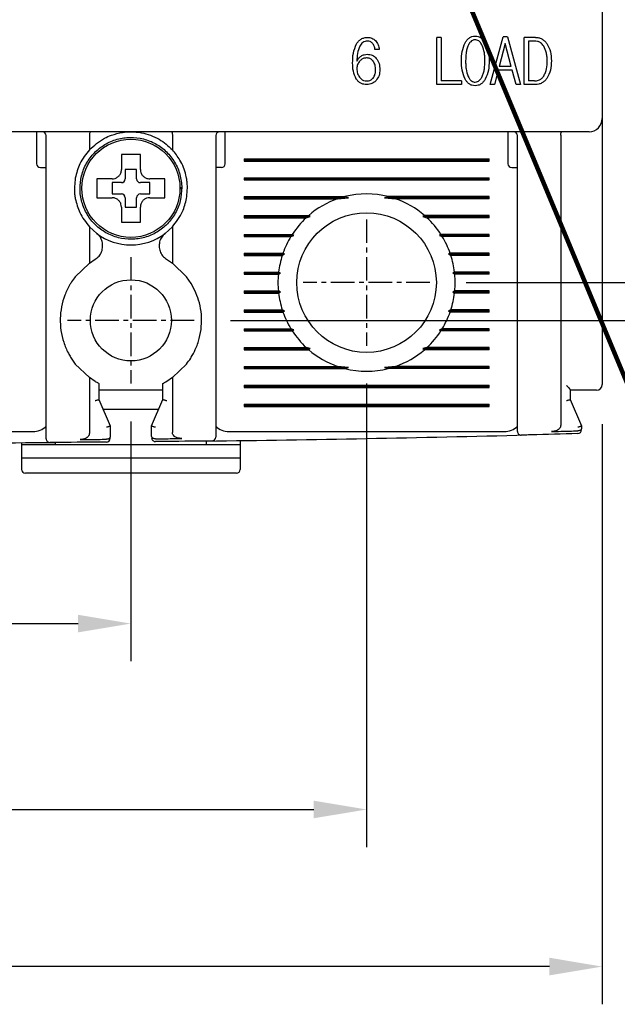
# Model space of a CAD drawing. Extents: x -7 to 1070, y -177 to 578.
# Tile 13 of 23: x 508 to 540, y 323 to 375. Entities that reach past the tile are written whole.
import ezdxf

# ---------------------------------------------------------------- set-up
doc = ezdxf.new("R2010")
doc.units = 0
doc.header["$MEASUREMENT"] = 0
doc.linetypes.add('CENTER', pattern=[2, 1.25, -0.25, 0.25, -0.25])
doc.layers.get('0').update_dxf_attribs({"linetype": 'CONTINUOUS'})
doc.layers.add('cen', color=1, linetype='CENTER')
doc.layers.add('di', color=3, linetype='CONTINUOUS')
doc.styles.add('KIM', font='ROMANS.shx', dxfattribs={"height": 5, "bigfont": 'GSG1.shx'})
doc.styles.get("Standard").update_dxf_attribs({"font": 'romans.shx', "height": 2, "bigfont": 'hgs.shx'})
doc.dimstyles.get("Standard").update_dxf_attribs({"dimscale": 0, "dimtxt": 2, "dimasz": 2, "dimexe": 0.5, "dimexo": 0.5, "dimgap": 1, "dimtad": 1, "dimdsep": 46, "dimtxsty": 'Standard', "dimcen": 0, "dimclrd": 3, "dimclre": 3, "dimclrt": 3, "dimadec": 0, "dimazin": 2, "dimtp": 0.1, "dimtm": 0.1, "dimtfac": 1, "dimtmove": 0, "dimatfit": 3, "dimfxl": 0, "dimtolj": 1, "dimarcsym": 0})
doc.dimstyles.new('STANDARD$0', dxfattribs={"dimtxt": 5, "dimasz": 5, "dimexe": 1, "dimexo": 2, "dimgap": 2, "dimtad": 1, "dimdec": 4, "dimzin": 12, "dimdsep": 46, "dimtxsty": 'KIM', "dimcen": -1, "dimdle": 0.1, "dimadec": 0, "dimazin": 0, "dimtfac": 1, "dimtdec": 4, "dimtmove": 0, "dimatfit": 3, "dimfxl": 0, "dimtolj": 1, "dimtzin": 0, "dimarcsym": 0})

# ---------------------------------------------------------------- blocks, each defined once
blk = doc.blocks.new('*D71')
at = {"layer": 'di'}
for p, q in [((464.023, 353.744), (464.023, 322.888)), ((539.023, 353.644), (539.023, 322.888)), ((536.223, 324.888), (466.823, 324.888))]:
    blk.add_line(p, q, dxfattribs=at)
for points in [[(466.823, 325.355), (466.823, 324.421), (464.023, 324.888)], [(536.223, 325.355), (536.223, 324.421), (539.023, 324.888)]]:
    blk.add_solid(points, dxfattribs=at)
at = {"layer": 'di', "insert": (501.513, 327.888), "char_height": 2, "attachment_point": 5}
blk.add_mtext('\\A1;75', dxfattribs=at)
blk = doc.blocks.new('*D73')
at = {"layer": 'di'}
for p, q in [((531.8, 441.144), (578.285, 441.144)), ((576.285, 438.344), (576.285, 363.944)), ((531.8, 361.144), (578.285, 361.144))]:
    blk.add_line(p, q, dxfattribs=at)
for points in [[(575.819, 438.344), (576.752, 438.344), (576.285, 441.144)], [(575.819, 363.944), (576.752, 363.944), (576.285, 361.144)]]:
    blk.add_solid(points, dxfattribs=at)
at = {"layer": 'di', "insert": (573.285, 401.144), "char_height": 2, "attachment_point": 5, "rotation": 90}
blk.add_mtext('\\A1;80', dxfattribs=at)
blk = doc.blocks.new('*D74')
at = {"layer": 'di'}
for p, q in [((540.323, 433.144), (568.285, 433.144)), ((566.285, 430.344), (566.285, 371.944)), ((540.323, 369.144), (568.285, 369.144))]:
    blk.add_line(p, q, dxfattribs=at)
for points in [[(565.819, 430.344), (566.752, 430.344), (566.285, 433.144)], [(565.819, 371.944), (566.752, 371.944), (566.285, 369.144)]]:
    blk.add_solid(points, dxfattribs=at)
at = {"layer": 'di', "insert": (563.285, 401.144), "char_height": 2, "attachment_point": 5, "rotation": 90}
blk.add_mtext('\\A1;64', dxfattribs=at)
blk = doc.blocks.new('*D75')
at = {"layer": 'di'}
for p, q in [((489.023, 353.789), (489.023, 341.07)), ((514.023, 353.789), (514.023, 341.07)), ((491.823, 343.07), (511.223, 343.07))]:
    blk.add_line(p, q, dxfattribs=at)
for points in [[(491.823, 343.537), (491.823, 342.603), (489.023, 343.07)], [(511.223, 343.537), (511.223, 342.603), (514.023, 343.07)]]:
    blk.add_solid(points, dxfattribs=at)
at = {"layer": 'di', "insert": (502.147, 346.07), "char_height": 2, "attachment_point": 5}
blk.add_mtext('\\A1;25', dxfattribs=at)
blk = doc.blocks.new('*D89')
at = {"layer": 'di'}
for p, q in [((476.523, 355.789), (476.523, 331.215)), ((526.523, 355.789), (526.523, 331.215)), ((479.323, 333.215), (523.723, 333.215))]:
    blk.add_line(p, q, dxfattribs=at)
for points in [[(479.323, 333.682), (479.323, 332.749), (476.523, 333.215)], [(523.723, 333.682), (523.723, 332.749), (526.523, 333.215)]]:
    blk.add_solid(points, dxfattribs=at)
at = {"layer": 'di', "insert": (501.943, 336.215), "char_height": 2, "attachment_point": 5}
blk.add_mtext('\\A1;50', dxfattribs=at)
blk = doc.blocks.new('*D97')
at = {"layer": 'di'}
for p, q in [((519.378, 443.144), (588.734, 443.144)), ((586.734, 440.344), (586.734, 361.944)), ((519.3, 359.144), (588.734, 359.144))]:
    blk.add_line(p, q, dxfattribs=at)
for points in [[(586.267, 440.344), (587.201, 440.344), (586.734, 443.144)], [(586.267, 361.944), (587.201, 361.944), (586.734, 359.144)]]:
    blk.add_solid(points, dxfattribs=at)
at = {"layer": 'di', "insert": (583.734, 401.144), "char_height": 2, "attachment_point": 5, "rotation": 90}
blk.add_mtext('\\A1;84', dxfattribs=at)

msp = doc.modelspace()

# ---------------------------------------------------------------- linework, layer by layer
for p, q in [((539.023, 432.444), (539.023, 369.844)), ((530.247, 371.644), (530.247, 374.144)), ((530.472, 374.144), (530.247, 374.144)), ((530.472, 374.144), (530.472, 371.836)), ((533.087, 371.644), (533.77, 374.176)), ((533.878, 373.823), (533.564, 372.605)), ((533.99, 374.176), (533.77, 374.176)), ((534.199, 372.605), (533.878, 373.823)), ((533.99, 374.176), (534.69, 371.644)), ((534.883, 371.644), (534.883, 374.144)), ((535.476, 374.144), (534.883, 374.144)), ((535.422, 373.952), (535.108, 373.952)), ((535.108, 373.952), (535.108, 371.836)), ((527.194, 373.503), (526.969, 373.503)), ((533.506, 372.413), (533.312, 371.644)), ((534.254, 372.413), (533.506, 372.413)), ((534.199, 372.605), (533.564, 372.605)), ((534.465, 371.644), (534.254, 372.413)), ((531.564, 371.644), (530.247, 371.644)), ((531.564, 371.836), (530.472, 371.836)), ((531.564, 371.836), (531.564, 371.644)), ((533.312, 371.644), (533.087, 371.644)), ((534.69, 371.644), (534.465, 371.644)), ((535.476, 371.644), (534.883, 371.644)), ((535.422, 371.836), (535.108, 371.836)), ((539.023, 369.844), (539.023, 369.016)), ((538.323, 369.144), (464.723, 369.144)), ((509.023, 369.144), (509.023, 368.744)), ((519.023, 368.744), (519.023, 369.144)), ((534.023, 369.144), (534.023, 368.744)), ((539.023, 369.016), (539.023, 355.744)), ((509.023, 368.744), (509.023, 367.444)), ((509.523, 353.751), (509.523, 368.944)), ((511.823, 368.96), (511.823, 368.958)), ((511.823, 368.958), (511.823, 368.183)), ((516.223, 368.958), (516.223, 368.96)), ((516.223, 368.958), (516.223, 368.183)), ((518.523, 368.944), (518.523, 353.832)), ((519.023, 367.444), (519.023, 368.744)), ((534.023, 368.744), (534.023, 367.444)), ((534.523, 354.143), (534.523, 368.944)), ((536.823, 368.96), (536.823, 368.958)), ((536.823, 368.958), (536.823, 353.582)), ((520.023, 367.702), (533.023, 367.702)), ((520.023, 367.702), (520.023, 367.586)), ((520.023, 367.644), (533.023, 367.644)), ((520.023, 367.586), (533.023, 367.586)), ((533.023, 367.586), (533.023, 367.702)), ((509.223, 367.244), (509.523, 367.244)), ((514.323, 367.144), (513.723, 367.144)), ((513.723, 367.144), (513.723, 366.644)), ((514.323, 366.644), (514.323, 367.144)), ((518.823, 367.244), (518.523, 367.244)), ((534.223, 367.244), (534.523, 367.244)), ((512.453, 366.644), (512.223, 366.644)), ((513.523, 366.444), (513.023, 366.444)), ((513.023, 366.444), (513.023, 365.844)), ((515.023, 366.444), (514.523, 366.444)), ((515.023, 365.844), (515.023, 366.444)), ((520.023, 366.702), (533.023, 366.702)), ((520.023, 366.702), (520.023, 366.586)), ((520.023, 366.644), (533.023, 366.644)), ((520.023, 366.586), (533.023, 366.586)), ((533.023, 366.586), (533.023, 366.702)), ((516.623, 366.178), (516.723, 366.178)), ((516.723, 366.11), (516.623, 366.11)), ((516.723, 366.178), (516.723, 366.11)), ((513.023, 365.844), (513.523, 365.844)), ((513.723, 365.644), (513.723, 365.144)), ((514.323, 365.144), (514.323, 365.644)), ((514.523, 365.844), (515.023, 365.844)), ((520.023, 365.702), (525.375, 365.702)), ((520.023, 365.702), (520.023, 365.586)), ((520.023, 365.644), (525.569, 365.644)), ((520.023, 365.586), (524.988, 365.586)), ((524.988, 365.586), (525.569, 365.644)), ((525.569, 365.644), (525.375, 365.702)), ((527.671, 365.702), (527.477, 365.644)), ((527.477, 365.644), (528.058, 365.586)), ((533.023, 365.644), (527.477, 365.644)), ((533.023, 365.702), (527.671, 365.702)), ((533.023, 365.586), (528.058, 365.586)), ((533.023, 365.586), (533.023, 365.702)), ((513.723, 365.144), (514.323, 365.144)), ((513.523, 364.574), (513.523, 364.344)), ((520.023, 364.702), (523.452, 364.702)), ((520.023, 364.702), (520.023, 364.586)), ((520.023, 364.644), (523.538, 364.644)), ((520.023, 364.586), (523.323, 364.586)), ((523.323, 364.586), (523.538, 364.644)), ((523.538, 364.644), (523.452, 364.702)), ((529.594, 364.702), (529.508, 364.644)), ((529.508, 364.644), (529.723, 364.586)), ((533.023, 364.644), (529.508, 364.644)), ((533.023, 364.702), (529.594, 364.702)), ((533.023, 364.586), (529.723, 364.586)), ((533.023, 364.586), (533.023, 364.702)), ((511.823, 364.104), (511.823, 362.181)), ((512.207, 363.756), (511.823, 364.104)), ((516.223, 364.104), (515.839, 363.756)), ((516.223, 364.104), (516.223, 362.181)), ((520.023, 363.702), (522.58, 363.702)), ((520.023, 363.702), (520.023, 363.586)), ((520.023, 363.644), (522.662, 363.644)), ((520.023, 363.586), (522.507, 363.586)), ((522.507, 363.586), (522.662, 363.644)), ((522.662, 363.644), (522.58, 363.702)), ((530.466, 363.702), (530.384, 363.644)), ((530.384, 363.644), (530.539, 363.586)), ((533.023, 363.644), (530.384, 363.644)), ((533.023, 363.702), (530.466, 363.702)), ((533.023, 363.586), (530.539, 363.586)), ((533.023, 363.586), (533.023, 363.702)), ((512.523, 363.07), (512.523, 363.119)), ((515.523, 363.119), (515.523, 363.07)), ((511.823, 362.181), (512.127, 362.379)), ((515.919, 362.379), (516.223, 362.181)), ((520.023, 362.702), (522.089, 362.702)), ((520.023, 362.702), (520.023, 362.586)), ((520.023, 362.644), (522.175, 362.644)), ((520.023, 362.586), (522.05, 362.586)), ((522.05, 362.586), (522.175, 362.644)), ((522.175, 362.644), (522.089, 362.702)), ((530.957, 362.702), (530.872, 362.644)), ((530.872, 362.644), (530.996, 362.586)), ((533.023, 362.644), (530.872, 362.644)), ((533.023, 362.702), (530.957, 362.702)), ((533.023, 362.586), (530.996, 362.586)), ((533.023, 362.586), (533.023, 362.702)), ((511.823, 362.181), (511.073, 361.459)), ((516.973, 361.459), (516.223, 362.181)), ((517.223, 361.099), (516.973, 361.459)), ((520.023, 361.702), (521.856, 361.702)), ((520.023, 361.702), (520.023, 361.586)), ((520.023, 361.644), (521.95, 361.644)), ((520.023, 361.586), (521.844, 361.586)), ((521.844, 361.586), (521.95, 361.644)), ((521.95, 361.644), (521.856, 361.702)), ((531.19, 361.702), (531.096, 361.644)), ((531.096, 361.644), (531.202, 361.586)), ((533.023, 361.644), (531.096, 361.644)), ((533.023, 361.702), (531.19, 361.702)), ((533.023, 361.586), (531.202, 361.586)), ((533.023, 361.586), (533.023, 361.702)), ((520.023, 360.702), (521.844, 360.702)), ((520.023, 360.702), (520.023, 360.586)), ((521.95, 360.644), (521.844, 360.702)), ((531.202, 360.702), (531.096, 360.644)), ((533.023, 360.702), (531.202, 360.702)), ((533.023, 360.586), (533.023, 360.702)), ((520.023, 360.644), (521.95, 360.644)), ((520.023, 360.586), (521.856, 360.586)), ((521.856, 360.586), (521.95, 360.644)), ((531.096, 360.644), (531.19, 360.586)), ((533.023, 360.644), (531.096, 360.644)), ((533.023, 360.586), (531.19, 360.586)), ((520.023, 359.702), (522.05, 359.702)), ((520.023, 359.702), (520.023, 359.586)), ((520.023, 359.644), (522.175, 359.644)), ((522.175, 359.644), (522.05, 359.702)), ((522.089, 359.586), (522.175, 359.644)), ((530.996, 359.702), (530.872, 359.644)), ((530.872, 359.644), (530.957, 359.586)), ((533.023, 359.644), (530.872, 359.644)), ((533.023, 359.702), (530.996, 359.702)), ((533.023, 359.586), (533.023, 359.702)), ((520.023, 359.586), (522.089, 359.586)), ((533.023, 359.586), (530.957, 359.586)), ((520.023, 358.702), (522.507, 358.702)), ((520.023, 358.702), (520.023, 358.586)), ((520.023, 358.644), (522.662, 358.644)), ((520.023, 358.586), (522.58, 358.586)), ((522.662, 358.644), (522.507, 358.702)), ((522.58, 358.586), (522.662, 358.644)), ((530.539, 358.702), (530.384, 358.644)), ((530.384, 358.644), (530.466, 358.586)), ((533.023, 358.644), (530.384, 358.644)), ((533.023, 358.586), (530.466, 358.586)), ((533.023, 358.702), (530.539, 358.702)), ((533.023, 358.586), (533.023, 358.702)), ((520.023, 357.702), (523.323, 357.702)), ((520.023, 357.702), (520.023, 357.586)), ((520.023, 357.644), (523.538, 357.644)), ((520.023, 357.586), (523.452, 357.586)), ((523.538, 357.644), (523.323, 357.702)), ((523.452, 357.586), (523.538, 357.644)), ((529.723, 357.702), (529.508, 357.644)), ((529.508, 357.644), (529.594, 357.586)), ((533.023, 357.644), (529.508, 357.644)), ((533.023, 357.586), (529.594, 357.586)), ((533.023, 357.702), (529.723, 357.702)), ((533.023, 357.586), (533.023, 357.702)), ((510.823, 357.189), (511.073, 356.829)), ((511.073, 356.829), (511.823, 356.107)), ((516.223, 356.107), (516.973, 356.829)), ((520.023, 356.702), (524.988, 356.702)), ((520.023, 356.702), (520.023, 356.586)), ((520.023, 356.644), (525.569, 356.644)), ((520.023, 356.586), (525.375, 356.586)), ((525.569, 356.644), (524.988, 356.702)), ((525.375, 356.586), (525.569, 356.644)), ((528.058, 356.702), (527.477, 356.644)), ((527.477, 356.644), (527.671, 356.586)), ((533.023, 356.644), (527.477, 356.644)), ((533.023, 356.586), (527.671, 356.586)), ((533.023, 356.702), (528.058, 356.702)), ((533.023, 356.586), (533.023, 356.702)), ((511.823, 356.107), (511.823, 353.156)), ((512.123, 355.911), (511.823, 356.107)), ((516.223, 356.107), (515.923, 355.911)), ((516.223, 356.107), (516.223, 353.202)), ((512.323, 355.801), (512.323, 354.943)), ((515.723, 355.444), (512.323, 355.444)), ((515.723, 354.943), (515.723, 355.801)), ((520.023, 355.702), (533.023, 355.702)), ((520.023, 355.702), (520.023, 355.586)), ((520.023, 355.644), (533.023, 355.644)), ((520.023, 355.586), (533.023, 355.586)), ((533.023, 355.586), (533.023, 355.702)), ((537.323, 355.451), (537.323, 354.943)), ((538.323, 355.444), (537.323, 355.444)), ((512.323, 354.943), (512.323, 354.944)), ((512.323, 354.944), (512.923, 353.544)), ((515.123, 353.544), (515.723, 354.944)), ((515.723, 354.944), (515.723, 354.943)), ((537.323, 354.943), (537.323, 354.944)), ((537.323, 354.944), (537.923, 353.544)), ((512.537, 354.444), (515.509, 354.444)), ((520.023, 354.702), (533.023, 354.702)), ((520.023, 354.702), (520.023, 354.586)), ((520.023, 354.644), (533.023, 354.644)), ((520.023, 354.586), (533.023, 354.586)), ((533.023, 354.586), (533.023, 354.702)), ((512.923, 353.544), (512.923, 353.543)), ((512.923, 353.543), (512.923, 352.972)), ((515.123, 353.543), (515.123, 353.544)), ((515.123, 352.996), (515.123, 353.543)), ((537.923, 353.544), (537.923, 353.543)), ((537.923, 353.543), (537.923, 353.419)), ((494.223, 353.244), (508.823, 353.244)), ((512.723, 352.84), (512.724, 352.84)), ((515.323, 352.864), (515.325, 352.864)), ((519.223, 353.244), (533.823, 353.244)), ((537.728, 353.288), (537.723, 353.288)), ((508.223, 352.661), (508.223, 352.544)), ((510.023, 352.544), (508.223, 352.544)), ((508.223, 352.544), (508.223, 351.844)), ((510.023, 352.544), (510.023, 352.671)), ((518.023, 352.544), (510.023, 352.544)), ((518.023, 352.747), (518.023, 352.544)), ((519.823, 352.544), (518.023, 352.544)), ((519.823, 352.77), (519.823, 352.544)), ((519.823, 352.544), (519.823, 351.844)), ((519.823, 351.844), (508.223, 351.844)), ((508.223, 351.844), (508.223, 351.244)), ((519.823, 351.844), (519.823, 351.244)), ((519.623, 351.044), (508.423, 351.044))]:
    msp.add_line(p, q)
for centre, radius in [((514.023, 366.144), 2.6), ((526.523, 361.144), 3.7), ((514.023, 359.144), 2.15)]:
    msp.add_circle(centre, radius)
for centre, radius, start, end in [((538.323, 369.844), 0.7, 270, 0), ((509.323, 368.944), 0.2, 0, 90), ((518.723, 368.944), 0.2, 90, 180), ((534.323, 368.944), 0.2, 0, 90), ((509.223, 367.444), 0.2, 180, 270), ((518.823, 367.444), 0.2, 270, 0), ((534.223, 367.444), 0.2, 180, 270), ((513.523, 366.644), 0.2, 270, 0), ((514.523, 366.644), 0.2, 180, 270), ((513.523, 365.644), 0.2, 0, 90), ((514.523, 365.644), 0.2, 90, 180), ((526.523, 361.144), 4.7, 109.0625, 130.8026), ((526.523, 361.144), 4.7, 75.8668, 104.1332), ((526.523, 361.144), 4.7, 49.1974, 70.9375), ((526.523, 361.144), 4.7, 132.9123, 147.0301), ((526.523, 361.144), 4.7, 32.9699, 47.0877), ((514.023, 366.144), 3, 232.7522, 307.2478), ((526.523, 361.144), 4.7, 148.6925, 160.6442), ((526.523, 361.144), 4.7, 19.3558, 31.3075), ((526.523, 361.144), 4.7, 162.1296, 173.1848), ((526.523, 361.144), 4.7, 6.8152, 17.8704), ((526.523, 361.144), 4.7, 174.6005, 185.3995), ((526.523, 361.144), 4.7, 354.6005, 5.3995), ((526.523, 361.144), 4.7, 186.8152, 197.8704), ((526.523, 361.144), 4.7, 342.1296, 353.1848), ((526.523, 361.144), 4.7, 199.3558, 211.3075), ((526.523, 361.144), 4.7, 328.6925, 340.6442), ((526.523, 361.144), 4.7, 212.9699, 227.0877), ((526.523, 361.144), 4.7, 312.9123, 327.0301), ((526.523, 361.144), 4.7, 229.1974, 250.9375), ((526.523, 361.144), 4.7, 289.0625, 310.8026), ((526.523, 361.144), 4.7, 255.8668, 284.1332), ((538.723, 355.744), 0.3, 270, 0), ((508.823, 354.244), 1, 270, 314.6343), ((519.223, 354.244), 1, 225.4794, 270), ((533.823, 354.244), 1, 270, 314.6343), ((509.723, 352.869), 0.2, 180, 270.3546), ((512.723, 352.891), 0.2, 270.4843, 360), ((515.323, 352.916), 0.2, 180, 270.5967), ((501.523, 1677.854), 1325.21, 270.7134, 271.448535), ((518.323, 352.95), 0.2, 270.7265, 0), ((534.723, 353.26), 0.2, 180, 271.4358), ((537.723, 353.338), 0.2, 271.5655, 0), ((501.523, 1677.854), 1325.21, 269.632498, 270.367502), ((508.423, 351.244), 0.2, 180, 270), ((519.623, 351.244), 0.2, 270, 0)]:
    msp.add_arc(centre, radius, start, end)
for points, knots in [([(525.783, 372.782), (525.786, 372.959), (525.79, 373.312), (525.923, 373.639), (525.989, 373.802)], [0, 0, 0, 0, 0.502532, 1, 1, 1, 1]), ([(525.989, 373.802), (526.023, 373.851), (526.091, 373.95), (526.233, 374.064), (526.402, 374.133), (526.523, 374.14), (526.583, 374.144)], [0, 0, 0, 0, 0.249899, 0.499017, 0.748886, 1, 1, 1, 1]), ([(526.566, 373.952), (526.523, 373.948), (526.438, 373.942), (526.322, 373.882), (526.228, 373.793), (526.184, 373.72), (526.162, 373.683)], [0, 0, 0, 0, 0.249937, 0.499358, 0.749013, 1, 1, 1, 1]), ([(526.83, 373.836), (526.793, 373.869), (526.717, 373.936), (526.616, 373.947), (526.566, 373.952)], [0, 0, 0, 0, 0.501015, 1, 1, 1, 1]), ([(526.583, 374.144), (526.661, 374.137), (526.816, 374.123), (526.935, 374.022), (526.994, 373.972)], [0, 0, 0, 0, 0.500076, 1, 1, 1, 1]), ([(526.969, 373.503), (526.959, 373.564), (526.939, 373.686), (526.867, 373.786), (526.83, 373.836)], [0, 0, 0, 0, 0.502622, 1, 1, 1, 1]), ([(526.994, 373.972), (527.048, 373.903), (527.156, 373.764), (527.181, 373.59), (527.194, 373.503)], [0, 0, 0, 0, 0.499317, 1, 1, 1, 1]), ([(531.551, 372.895), (531.555, 373.063), (531.561, 373.396), (531.685, 373.705), (531.747, 373.859)], [0, 0, 0, 0, 0.502081, 1, 1, 1, 1]), ([(531.747, 373.859), (531.777, 373.907), (531.836, 374.002), (531.96, 374.117), (532.111, 374.195), (532.224, 374.204), (532.28, 374.208)], [0, 0, 0, 0, 0.25047, 0.499605, 0.74891, 1, 1, 1, 1]), ([(531.914, 373.722), (531.889, 373.656), (531.838, 373.524), (531.786, 373.246), (531.78, 373.035), (531.776, 372.895)], [0, 0, 0, 0, 0.251847, 0.503621, 1, 1, 1, 1]), ([(532.28, 374.016), (532.234, 374.01), (532.146, 374), (532.024, 373.908), (531.956, 373.808), (531.922, 373.738), (531.914, 373.722)], [0, 0, 0, 0, 0.275456, 0.527006, 0.894458, 1, 1, 1, 1]), ([(532.28, 374.208), (532.336, 374.204), (532.449, 374.195), (532.603, 374.117), (532.728, 374.002), (532.789, 373.907), (532.82, 373.859)], [0, 0, 0, 0, 0.2502276, 0.4998973, 0.749409, 1, 1, 1, 1]), ([(532.656, 373.722), (532.635, 373.76), (532.588, 373.85), (532.492, 373.953), (532.377, 374.009), (532.31, 374.014), (532.28, 374.016)], [0, 0, 0, 0, 0.257598, 0.60292, 0.821779, 1, 1, 1, 1]), ([(532.801, 372.895), (532.8, 372.967), (532.797, 373.11), (532.771, 373.391), (532.702, 373.591), (532.656, 373.722)], [0, 0, 0, 0, 0.253748, 0.507705, 1, 1, 1, 1]), ([(532.82, 373.859), (532.885, 373.705), (533.015, 373.397), (533.022, 373.063), (533.026, 372.895)], [0, 0, 0, 0, 0.499561, 1, 1, 1, 1]), ([(535.919, 373.687), (535.866, 373.751), (535.775, 373.863), (535.589, 373.941), (535.476, 373.948), (535.422, 373.952)], [0, 0, 0, 0, 0.419523, 0.726037, 1, 1, 1, 1]), ([(535.476, 374.144), (535.535, 374.14), (535.654, 374.132), (535.822, 374.067), (535.969, 373.964), (536.044, 373.871), (536.081, 373.825)], [0, 0, 0, 0, 0.250217, 0.499043, 0.748695, 1, 1, 1, 1]), ([(536.081, 373.825), (536.158, 373.68), (536.311, 373.391), (536.321, 373.063), (536.326, 372.899)], [0, 0, 0, 0, 0.4989137, 1, 1, 1, 1]), ([(526.162, 373.683), (526.114, 373.554), (526.018, 373.295), (526.011, 373.019), (526.008, 372.881)], [0, 0, 0, 0, 0.499402, 1, 1, 1, 1]), ([(526.236, 373.155), (526.287, 373.182), (526.389, 373.236), (526.504, 373.243), (526.562, 373.246)], [0, 0, 0, 0, 0.501206, 1, 1, 1, 1]), ([(526.562, 373.246), (526.652, 373.238), (526.788, 373.225), (526.944, 373.13), (527.006, 373.065), (527.037, 373.033)], [0, 0, 0, 0, 0.499295, 0.748961, 1, 1, 1, 1]), ([(536.101, 372.892), (536.1, 372.963), (536.096, 373.104), (536.065, 373.378), (535.977, 373.565), (535.919, 373.687)], [0, 0, 0, 0, 0.25662, 0.513523, 1, 1, 1, 1]), ([(525.977, 371.938), (525.915, 372.072), (525.791, 372.34), (525.786, 372.634), (525.783, 372.782)], [0, 0, 0, 0, 0.499101, 1, 1, 1, 1]), ([(526.008, 372.881), (526.035, 372.936), (526.091, 373.044), (526.187, 373.118), (526.236, 373.155)], [0, 0, 0, 0, 0.502215, 1, 1, 1, 1]), ([(526.163, 372.89), (526.119, 372.831), (526.053, 372.741), (526.013, 372.596), (526.009, 372.52), (526.008, 372.482)], [0, 0, 0, 0, 0.492558, 0.741748, 1, 1, 1, 1]), ([(526.519, 373.054), (526.485, 373.052), (526.4, 373.047), (526.272, 372.993), (526.199, 372.924), (526.163, 372.89)], [0, 0, 0, 0, 0.256867, 0.634227, 1, 1, 1, 1]), ([(526.866, 372.893), (526.824, 372.935), (526.745, 373.015), (526.613, 373.051), (526.541, 373.053), (526.519, 373.054)], [0, 0, 0, 0, 0.444662, 0.837657, 1, 1, 1, 1]), ([(527.001, 372.429), (527, 372.471), (526.998, 372.555), (526.97, 372.709), (526.918, 372.822), (526.871, 372.886), (526.866, 372.893)], [0, 0, 0, 0, 0.257343, 0.51511, 0.947027, 1, 1, 1, 1]), ([(527.037, 373.033), (527.095, 372.943), (527.211, 372.762), (527.221, 372.548), (527.226, 372.44)], [0, 0, 0, 0, 0.498897, 1, 1, 1, 1]), ([(531.747, 371.935), (531.685, 372.089), (531.561, 372.397), (531.555, 372.729), (531.551, 372.895)], [0, 0, 0, 0, 0.49962, 1, 1, 1, 1]), ([(531.776, 372.895), (531.777, 372.824), (531.779, 372.682), (531.803, 372.402), (531.868, 372.201), (531.911, 372.069)], [0, 0, 0, 0, 0.253194, 0.506489, 1, 1, 1, 1]), ([(532.656, 372.069), (532.682, 372.135), (532.735, 372.267), (532.79, 372.545), (532.797, 372.756), (532.801, 372.895)], [0, 0, 0, 0, 0.251962, 0.503857, 1, 1, 1, 1]), ([(533.026, 372.895), (533.022, 372.728), (533.015, 372.395), (532.885, 372.088), (532.82, 371.935)], [0, 0, 0, 0, 0.50225, 1, 1, 1, 1]), ([(535.919, 372.091), (535.953, 372.154), (536.053, 372.339), (536.095, 372.62), (536.1, 372.825), (536.101, 372.892)], [0, 0, 0, 0, 0.258004, 0.755948, 1, 1, 1, 1]), ([(536.326, 372.899), (536.321, 372.732), (536.312, 372.401), (536.158, 372.108), (536.081, 371.963)], [0, 0, 0, 0, 0.50342, 1, 1, 1, 1]), ([(526.008, 372.482), (526.009, 372.439), (526.012, 372.356), (526.047, 372.203), (526.105, 372.091), (526.155, 372.027), (526.16, 372.02)], [0, 0, 0, 0, 0.255689, 0.508189, 0.94486, 1, 1, 1, 1]), ([(526.869, 371.99), (526.892, 372.023), (526.952, 372.108), (526.994, 372.262), (526.999, 372.377), (527.001, 372.429)], [0, 0, 0, 0, 0.258237, 0.66538, 1, 1, 1, 1]), ([(527.226, 372.44), (527.22, 372.334), (527.209, 372.123), (527.091, 371.948), (527.032, 371.861)], [0, 0, 0, 0, 0.5009741, 1, 1, 1, 1]), ([(526.536, 371.644), (526.481, 371.647), (526.371, 371.654), (526.213, 371.709), (526.076, 371.806), (526.01, 371.894), (525.977, 371.938)], [0, 0, 0, 0, 0.250163, 0.499321, 0.74922, 1, 1, 1, 1]), ([(526.16, 372.02), (526.184, 371.993), (526.242, 371.928), (526.363, 371.852), (526.466, 371.841), (526.516, 371.836)], [0, 0, 0, 0, 0.257487, 0.636052, 1, 1, 1, 1]), ([(526.516, 371.836), (526.55, 371.838), (526.634, 371.842), (526.764, 371.886), (526.834, 371.956), (526.869, 371.99)], [0, 0, 0, 0, 0.257198, 0.633352, 1, 1, 1, 1]), ([(527.032, 371.861), (526.999, 371.827), (526.934, 371.761), (526.77, 371.666), (526.629, 371.653), (526.536, 371.644)], [0, 0, 0, 0, 0.251487, 0.501798, 1, 1, 1, 1]), ([(532.28, 371.58), (532.224, 371.584), (532.111, 371.593), (531.959, 371.674), (531.837, 371.792), (531.777, 371.887), (531.747, 371.935)], [0, 0, 0, 0, 0.24981, 0.499525, 0.749147, 1, 1, 1, 1]), ([(531.911, 372.069), (531.931, 372.031), (531.976, 371.942), (532.067, 371.838), (532.18, 371.78), (532.248, 371.775), (532.28, 371.772)], [0, 0, 0, 0, 0.259248, 0.592428, 0.809802, 1, 1, 1, 1]), ([(532.28, 371.772), (532.325, 371.777), (532.413, 371.787), (532.538, 371.878), (532.61, 371.98), (532.647, 372.052), (532.656, 372.069)], [0, 0, 0, 0, 0.265391, 0.520254, 0.8866, 1, 1, 1, 1]), ([(532.82, 371.935), (532.789, 371.887), (532.729, 371.792), (532.605, 371.673), (532.451, 371.593), (532.337, 371.584), (532.28, 371.58)], [0, 0, 0, 0, 0.2499667, 0.4986339, 0.7493653, 1, 1, 1, 1]), ([(535.422, 371.836), (535.498, 371.842), (535.633, 371.853), (535.808, 371.95), (535.882, 372.043), (535.919, 372.091)], [0, 0, 0, 0, 0.3901918, 0.690049, 1, 1, 1, 1]), ([(536.081, 371.963), (536.044, 371.916), (535.97, 371.823), (535.822, 371.72), (535.654, 371.654), (535.535, 371.647), (535.476, 371.644)], [0, 0, 0, 0, 0.250808, 0.50024, 0.749475, 1, 1, 1, 1]), ([(511.877, 369.144), (511.876, 369.144), (511.873, 369.144), (511.864, 369.141), (511.85, 369.123), (511.836, 369.081), (511.826, 369.025), (511.824, 368.982), (511.823, 368.96)], [0, 0, 0, 0, 0.013213, 0.11534, 0.344004, 0.565228, 0.782542, 1, 1, 1, 1]), ([(512.989, 368.96), (513.183, 369.02), (513.521, 369.125), (513.873, 369.138), (514.023, 369.144)], [0, 0, 0, 0, 0.575576, 1, 1, 1, 1]), ([(514.023, 369.144), (514.211, 369.135), (514.564, 369.118), (514.9, 369.01), (515.057, 368.96)], [0, 0, 0, 0, 0.532004, 1, 1, 1, 1]), ([(516.169, 369.144), (516.17, 369.144), (516.173, 369.144), (516.182, 369.141), (516.196, 369.123), (516.21, 369.081), (516.22, 369.025), (516.222, 368.982), (516.223, 368.96)], [0, 0, 0, 0, 0.0132132, 0.1153395, 0.3440039, 0.5652278, 0.782542, 1, 1, 1, 1]), ([(536.823, 368.96), (536.824, 368.982), (536.826, 369.025), (536.836, 369.081), (536.85, 369.123), (536.864, 369.141), (536.873, 369.144), (536.876, 369.144), (536.877, 369.144)], [0, 0, 0, 0, 0.217458, 0.434772, 0.655996, 0.88466, 0.986787, 1, 1, 1, 1]), ([(516.723, 366.178), (516.702, 366.412), (516.661, 366.884), (516.369, 367.539), (515.93, 368.099), (515.359, 368.526), (514.697, 368.791), (513.989, 368.875), (513.283, 368.773), (512.628, 368.492), (512.068, 368.05), (511.641, 367.48), (511.376, 366.817), (511.292, 366.109), (511.394, 365.404), (511.675, 364.748), (512.117, 364.189), (512.687, 363.761), (513.349, 363.497), (514.057, 363.413), (514.763, 363.515), (515.418, 363.796), (515.979, 364.237), (516.403, 364.808), (516.678, 365.47), (516.708, 365.943), (516.723, 366.178)], [0, 0, 0, 0, 0.041425, 0.083575, 0.125, 0.166425, 0.208575, 0.25, 0.291425, 0.333575, 0.375, 0.416425, 0.458575, 0.5, 0.541425, 0.583575, 0.625, 0.666425, 0.708575, 0.75, 0.791425, 0.833575, 0.875, 0.916425, 0.958575, 1, 1, 1, 1]), ([(511.823, 368.183), (512.074, 368.412), (512.427, 368.731), (512.864, 368.909), (512.989, 368.96)], [0, 0, 0, 0, 0.713944, 1, 1, 1, 1]), ([(515.057, 368.96), (515.216, 368.894), (515.653, 368.711), (516.001, 368.389), (516.223, 368.183)], [0, 0, 0, 0, 0.364329, 1, 1, 1, 1]), ([(511.823, 368.183), (511.635, 367.948), (511.286, 367.511), (511.14, 366.949), (511.073, 366.689)], [0, 0, 0, 0, 0.538099, 1, 1, 1, 1]), ([(516.973, 366.689), (516.963, 366.738), (516.896, 367.072), (516.683, 367.619), (516.365, 368.009), (516.223, 368.183)], [0, 0, 0, 0, 0.0873637, 0.5935717, 1, 1, 1, 1]), ([(513.523, 367.944), (513.523, 367.9), (513.523, 367.825), (513.523, 367.747), (513.523, 367.714)], [0, 0, 0, 0, 0.571794, 1, 1, 1, 1]), ([(513.523, 367.714), (513.523, 367.548), (513.523, 367.358), (513.523, 367.168), (513.523, 367.144)], [0, 0, 0, 0, 0.871112, 1, 1, 1, 1]), ([(514.523, 367.714), (514.523, 367.747), (514.523, 367.825), (514.523, 367.9), (514.523, 367.944)], [0, 0, 0, 0, 0.428206, 1, 1, 1, 1]), ([(514.523, 367.144), (514.523, 367.168), (514.523, 367.358), (514.523, 367.548), (514.523, 367.714)], [0, 0, 0, 0, 0.128888, 1, 1, 1, 1]), ([(513.023, 366.644), (513.079, 366.649), (513.192, 366.66), (513.341, 366.747), (513.454, 366.873), (513.514, 367.014), (513.521, 367.107), (513.523, 367.144)], [0, 0, 0, 0, 0.214612, 0.429239, 0.643513, 0.857576, 1, 1, 1, 1]), ([(514.523, 367.144), (514.529, 367.088), (514.54, 366.975), (514.626, 366.826), (514.752, 366.713), (514.893, 366.652), (514.986, 366.646), (515.023, 366.644)], [0, 0, 0, 0, 0.214612, 0.429239, 0.643513, 0.857576, 1, 1, 1, 1]), ([(511.073, 366.689), (511.042, 366.4), (511.001, 366.032), (511.06, 365.675), (511.073, 365.598)], [0, 0, 0, 0, 0.78462, 1, 1, 1, 1]), ([(513.023, 366.644), (512.999, 366.644), (512.809, 366.644), (512.619, 366.644), (512.453, 366.644)], [0, 0, 0, 0, 0.128888, 1, 1, 1, 1]), ([(515.593, 366.644), (515.427, 366.644), (515.238, 366.644), (515.048, 366.644), (515.023, 366.644)], [0, 0, 0, 0, 0.871112, 1, 1, 1, 1]), ([(515.823, 366.644), (515.78, 366.644), (515.704, 366.644), (515.626, 366.644), (515.593, 366.644)], [0, 0, 0, 0, 0.571794, 1, 1, 1, 1]), ([(516.973, 365.598), (517.005, 365.893), (517.045, 366.257), (516.985, 366.619), (516.973, 366.689)], [0, 0, 0, 0, 0.807198, 1, 1, 1, 1]), ([(511.073, 365.598), (511.139, 365.345), (511.285, 364.777), (511.631, 364.344), (511.823, 364.104)], [0, 0, 0, 0, 0.4458609, 1, 1, 1, 1]), ([(512.223, 365.644), (512.277, 365.644), (512.353, 365.644), (512.43, 365.644), (512.453, 365.644)], [0, 0, 0, 0, 0.70684, 1, 1, 1, 1]), ([(512.453, 365.644), (512.619, 365.644), (512.809, 365.644), (512.999, 365.644), (513.023, 365.644)], [0, 0, 0, 0, 0.871112, 1, 1, 1, 1]), ([(513.523, 365.144), (513.518, 365.2), (513.507, 365.312), (513.42, 365.462), (513.294, 365.575), (513.153, 365.635), (513.06, 365.641), (513.023, 365.644)], [0, 0, 0, 0, 0.214612, 0.429239, 0.643513, 0.857576, 1, 1, 1, 1]), ([(515.023, 365.644), (514.967, 365.638), (514.855, 365.627), (514.705, 365.541), (514.592, 365.415), (514.532, 365.274), (514.526, 365.181), (514.523, 365.144)], [0, 0, 0, 0, 0.2146123, 0.4292387, 0.6435135, 0.8575757, 1, 1, 1, 1]), ([(515.023, 365.644), (515.048, 365.644), (515.238, 365.644), (515.427, 365.644), (515.593, 365.644)], [0, 0, 0, 0, 0.128888, 1, 1, 1, 1]), ([(515.593, 365.644), (515.626, 365.644), (515.704, 365.644), (515.78, 365.644), (515.823, 365.644)], [0, 0, 0, 0, 0.428206, 1, 1, 1, 1]), ([(516.223, 364.104), (516.424, 364.358), (516.769, 364.793), (516.913, 365.362), (516.973, 365.598)], [0, 0, 0, 0, 0.583241, 1, 1, 1, 1]), ([(513.523, 365.144), (513.523, 365.119), (513.523, 364.929), (513.523, 364.739), (513.523, 364.574)], [0, 0, 0, 0, 0.128888, 1, 1, 1, 1]), ([(514.523, 364.574), (514.523, 364.739), (514.523, 364.929), (514.523, 365.119), (514.523, 365.144)], [0, 0, 0, 0, 0.871112, 1, 1, 1, 1]), ([(514.523, 364.344), (514.523, 364.398), (514.523, 364.474), (514.523, 364.551), (514.523, 364.574)], [0, 0, 0, 0, 0.70684, 1, 1, 1, 1]), ([(512.523, 363.119), (512.514, 363.209), (512.496, 363.389), (512.372, 363.61), (512.256, 363.713), (512.207, 363.756)], [0, 0, 0, 0, 0.367828, 0.735683, 1, 1, 1, 1]), ([(515.839, 363.756), (515.773, 363.694), (515.641, 363.571), (515.54, 363.339), (515.528, 363.184), (515.523, 363.119)], [0, 0, 0, 0, 0.366318, 0.732591, 1, 1, 1, 1]), ([(512.127, 362.379), (512.2, 362.433), (512.346, 362.539), (512.492, 362.786), (512.512, 362.972), (512.523, 363.07)], [0, 0, 0, 0, 0.323953, 0.647862, 1, 1, 1, 1]), ([(515.523, 363.07), (515.532, 362.98), (515.55, 362.8), (515.69, 362.549), (515.841, 362.437), (515.919, 362.379)], [0, 0, 0, 0, 0.325778, 0.651579, 1, 1, 1, 1]), ([(511.073, 361.459), (511.005, 361.368), (510.917, 361.251), (510.84, 361.126), (510.823, 361.099)], [0, 0, 0, 0, 0.783321, 1, 1, 1, 1]), ([(510.823, 361.099), (510.811, 361.079), (510.691, 360.88), (510.5, 360.477), (510.325, 359.867), (510.257, 359.235), (510.294, 358.599), (510.441, 357.979), (510.635, 357.511), (510.783, 357.258), (510.823, 357.189)], [0, 0, 0, 0, 0.016609, 0.1701, 0.323593, 0.477808, 0.632023, 0.786686, 0.941347, 1, 1, 1, 1]), ([(517.223, 357.189), (517.298, 357.322), (517.477, 357.64), (517.665, 358.186), (517.777, 358.812), (517.776, 359.449), (517.654, 360.24), (517.391, 360.765), (517.223, 361.099)], [0, 0, 0, 0, 0.111592, 0.26571, 0.419831, 0.574549, 0.729265, 1, 1, 1, 1]), ([(516.973, 356.829), (517.048, 356.929), (517.134, 357.045), (517.213, 357.173), (517.223, 357.189)], [0, 0, 0, 0, 0.8733955, 1, 1, 1, 1]), ([(512.123, 355.911), (512.152, 355.894), (512.208, 355.862), (512.274, 355.826), (512.316, 355.805), (512.321, 355.803), (512.323, 355.801)], [0, 0, 0, 0, 0.297961, 0.559955, 0.798942, 1, 1, 1, 1]), ([(515.723, 355.801), (515.725, 355.802), (515.729, 355.804), (515.76, 355.82), (515.806, 355.844), (515.863, 355.876), (515.904, 355.9), (515.923, 355.911)], [0, 0, 0, 0, 0.188954, 0.377385, 0.579407, 0.805366, 1, 1, 1, 1]), ([(537.123, 355.71), (537.124, 355.709), (537.155, 355.671), (537.212, 355.603), (537.277, 355.525), (537.316, 355.474), (537.321, 355.458), (537.323, 355.451)], [0, 0, 0, 0, 0.008133, 0.345942, 0.629583, 0.833537, 1, 1, 1, 1]), ([(538.723, 355.444), (538.721, 355.444), (538.716, 355.444), (538.667, 355.444), (538.577, 355.444), (538.457, 355.444), (538.368, 355.444), (538.323, 355.444)], [0, 0, 0, 0, 0.1456859, 0.3605574, 0.5741113, 0.7870449, 1, 1, 1, 1]), ([(512.323, 354.943), (512.321, 354.94), (512.317, 354.934), (512.283, 354.921), (512.234, 354.905), (512.179, 354.892), (512.141, 354.883), (512.125, 354.88), (512.123, 354.88)], [0, 0, 0, 0, 0.209284, 0.418502, 0.629593, 0.844734, 0.985697, 1, 1, 1, 1]), ([(515.923, 354.88), (515.922, 354.88), (515.906, 354.883), (515.867, 354.892), (515.812, 354.905), (515.763, 354.921), (515.73, 354.934), (515.725, 354.94), (515.723, 354.943)], [0, 0, 0, 0, 0.014303, 0.155266, 0.370407, 0.581498, 0.790716, 1, 1, 1, 1]), ([(537.323, 354.943), (537.321, 354.94), (537.317, 354.934), (537.283, 354.921), (537.234, 354.905), (537.179, 354.892), (537.141, 354.883), (537.125, 354.88), (537.123, 354.88)], [0, 0, 0, 0, 0.209284, 0.418502, 0.629593, 0.844734, 0.985697, 1, 1, 1, 1]), ([(534.523, 353.26), (534.523, 353.261), (534.523, 353.266), (534.523, 353.339), (534.523, 353.534), (534.523, 353.811), (534.523, 354.032), (534.523, 354.143)], [0, 0, 0, 0, 0.071308, 0.303412, 0.535586, 0.767794, 1, 1, 1, 1]), ([(509.523, 352.869), (509.523, 352.87), (509.523, 352.875), (509.523, 352.948), (509.523, 353.143), (509.523, 353.42), (509.523, 353.64), (509.523, 353.751)], [0, 0, 0, 0, 0.0708636, 0.3031434, 0.5354276, 0.7677138, 1, 1, 1, 1]), ([(512.923, 353.543), (512.921, 353.54), (512.917, 353.534), (512.883, 353.52), (512.834, 353.505), (512.779, 353.491), (512.741, 353.483), (512.725, 353.479), (512.723, 353.479)], [0, 0, 0, 0, 0.209288, 0.41851, 0.629604, 0.844744, 0.985694, 1, 1, 1, 1]), ([(515.323, 353.479), (515.322, 353.479), (515.306, 353.483), (515.267, 353.491), (515.212, 353.505), (515.163, 353.52), (515.13, 353.534), (515.125, 353.54), (515.123, 353.543)], [0, 0, 0, 0, 0.014306, 0.155256, 0.370396, 0.58149, 0.790712, 1, 1, 1, 1]), ([(518.523, 353.832), (518.523, 353.798), (518.523, 353.654), (518.523, 353.41), (518.523, 353.156), (518.523, 352.984), (518.523, 352.961), (518.523, 352.95)], [0, 0, 0, 0, 0.071057, 0.303312, 0.535548, 0.767774, 1, 1, 1, 1]), ([(536.823, 353.582), (536.819, 353.549), (536.812, 353.484), (536.748, 353.393), (536.635, 353.31), (536.49, 353.261), (536.383, 353.254), (536.34, 353.251)], [0, 0, 0, 0, 0.152105, 0.303692, 0.501205, 0.796816, 1, 1, 1, 1]), ([(537.923, 353.543), (537.921, 353.54), (537.917, 353.534), (537.883, 353.52), (537.834, 353.505), (537.779, 353.491), (537.741, 353.483), (537.725, 353.479), (537.723, 353.479)], [0, 0, 0, 0, 0.209288, 0.41851, 0.629604, 0.844744, 0.985694, 1, 1, 1, 1]), ([(537.923, 353.419), (537.923, 353.419), (537.923, 353.405), (537.916, 353.376), (537.888, 353.34), (537.844, 353.311), (537.789, 353.292), (537.748, 353.289), (537.728, 353.288)], [0, 0, 0, 0, 0.009194, 0.215416, 0.431221, 0.626258, 0.812971, 1, 1, 1, 1]), ([(511.823, 353.156), (511.819, 353.123), (511.812, 353.058), (511.749, 352.969), (511.639, 352.887), (511.491, 352.838), (511.38, 352.831), (511.332, 352.829)], [0, 0, 0, 0, 0.14949, 0.298556, 0.490156, 0.776809, 1, 1, 1, 1]), ([(511.332, 352.829), (511.496, 352.83), (511.959, 352.833), (512.423, 352.837), (512.723, 352.84)], [0, 0, 0, 0, 0.353116, 1, 1, 1, 1]), ([(512.923, 352.972), (512.923, 352.971), (512.923, 352.956), (512.916, 352.927), (512.886, 352.89), (512.841, 352.862), (512.786, 352.844), (512.745, 352.841), (512.724, 352.84)], [0, 0, 0, 0, 0.009109, 0.225778, 0.438316, 0.630671, 0.815188, 1, 1, 1, 1]), ([(515.323, 352.864), (515.302, 352.865), (515.261, 352.868), (515.206, 352.886), (515.161, 352.914), (515.131, 352.951), (515.123, 352.98), (515.123, 352.996), (515.123, 352.996)], [0, 0, 0, 0, 0.183846, 0.367405, 0.558587, 0.769689, 0.990928, 1, 1, 1, 1]), ([(515.325, 352.864), (515.624, 352.867), (516.09, 352.872), (516.556, 352.878), (516.722, 352.88)], [0, 0, 0, 0, 0.642874, 1, 1, 1, 1]), ([(516.722, 352.88), (516.637, 352.885), (516.506, 352.894), (516.355, 352.968), (516.274, 353.043), (516.23, 353.124), (516.225, 353.177), (516.223, 353.202)], [0, 0, 0, 0, 0.385336, 0.589769, 0.754749, 0.886232, 1, 1, 1, 1]), ([(537.729, 353.139), (536.9, 353.116), (535.9, 353.089), (534.9, 353.064), (534.728, 353.06)], [0, 0, 0, 0, 0.828278, 1, 1, 1, 1]), ([(536.34, 353.251), (536.501, 353.255), (536.962, 353.267), (537.423, 353.279), (537.723, 353.288)], [0, 0, 0, 0, 0.349502, 1, 1, 1, 1]), ([(512.725, 352.691), (511.897, 352.685), (510.897, 352.677), (509.897, 352.67), (509.724, 352.669)], [0, 0, 0, 0, 0.827826, 1, 1, 1, 1]), ([(518.326, 352.75), (518.153, 352.748), (517.153, 352.736), (516.153, 352.725), (515.325, 352.716)], [0, 0, 0, 0, 0.172619, 1, 1, 1, 1])]:
    msp.add_open_spline(points, degree=3, knots=knots)
for points in [[(514.523, 367.944), (514.356, 367.944), (514.023, 367.944), (513.69, 367.944), (513.523, 367.944)], [(512.223, 366.644), (512.223, 366.477), (512.223, 366.144), (512.223, 365.811), (512.223, 365.644)], [(515.823, 365.644), (515.823, 365.811), (515.823, 366.144), (515.823, 366.477), (515.823, 366.644)], [(513.523, 364.344), (513.69, 364.344), (514.023, 364.344), (514.356, 364.344), (514.523, 364.344)]]:
    msp.add_open_spline(points, degree=3)
at = {"layer": 'cen'}
for p, q in [((526.523, 364.499), (526.523, 357.789)), ((514.023, 362.499), (514.023, 355.789)), ((529.878, 361.144), (523.168, 361.144)), ((517.378, 359.144), (510.668, 359.144))]:
    msp.add_line(p, q, dxfattribs=at)

# ---------------------------------------------------------------- dimensions: what is measured, and where the dimension line sits
at = {"layer": 'di'}
for base, p1, p2, picture, middle in [((586.734, 359.144), (517.378, 443.144), (517.3, 359.144), '*D97', (586.734, 401.144)), ((576.285, 361.144), (529.8, 441.144), (529.8, 361.144), '*D73', (576.285, 401.144)), ((566.285, 369.144), (538.323, 433.144), (538.323, 369.144), '*D74', (566.285, 401.144))]:
    dim = msp.add_linear_dim(base=base, p1=p1, p2=p2, angle=270, dimstyle='STANDARD$0', override={"dimtxt": 3, "dimasz": 2.8, "dimexe": 2, "dimdec": 2, "dimzin": 8, "dimtxsty": 'Standard', "dimcen": 0, "dimclrd": 256, "dimclre": 256, "dimclrt": 256, "dimadec": 2, "dimazin": 2, "dimtfac": 0.6, "dimtdec": 2, "dimtmove": 0, "dimtzin": 8, "dimlwd": 65535, "dimlwe": 65535, "dimarcsym": 1}, dxfattribs=at)
    dim.commit()
    dim.dimension.update_dxf_attribs({"geometry": picture, "text_midpoint": middle, "dimtype": 160})
for base, p1, p2, picture, middle in [((526.523, 333.215), (476.523, 357.789), (526.523, 357.789), '*D89', (501.943, 333.215)), ((464.023, 324.888), (539.023, 355.644), (464.023, 355.744), '*D71', (501.513, 324.888)), ((514.023, 343.07), (489.023, 355.789), (514.023, 355.789), '*D75', (502.147, 343.07))]:
    dim = msp.add_linear_dim(base=base, p1=p1, p2=p2, dimstyle='STANDARD$0', override={"dimtxt": 3, "dimasz": 2.8, "dimexe": 2, "dimdec": 2, "dimzin": 8, "dimtxsty": 'Standard', "dimcen": 0, "dimclrd": 256, "dimclre": 256, "dimclrt": 256, "dimadec": 2, "dimazin": 2, "dimtfac": 0.6, "dimtdec": 2, "dimtzin": 8, "dimlwd": 65535, "dimlwe": 65535, "dimarcsym": 1}, dxfattribs=at)
    dim.commit()
    dim.dimension.update_dxf_attribs({"geometry": picture, "text_midpoint": middle, "dimtype": 160})

# ---------------------------------------------------------------- leaders
at = {"layer": 'di', "annotation_type": 0, "has_hookline": 1, "hookline_direction": 0, "text_width": 20.992}
msp.add_leader([(526.523, 388.944), (547.123, 339.523), (550.323, 339.523)], dimstyle='Standard', override={"dimscale": 1, "dimtxt": 4, "dimasz": 3.2, "dimexe": 2, "dimexo": 2, "dimgap": 2, "dimclrd": 256, "dimclre": 256, "dimclrt": 256, "dimadec": 2, "dimtfac": 0.6, "dimlwd": 65535, "dimlwe": 65535, "dimarcsym": 1}, dxfattribs=at)

doc.saveas('drawing.dxf')
